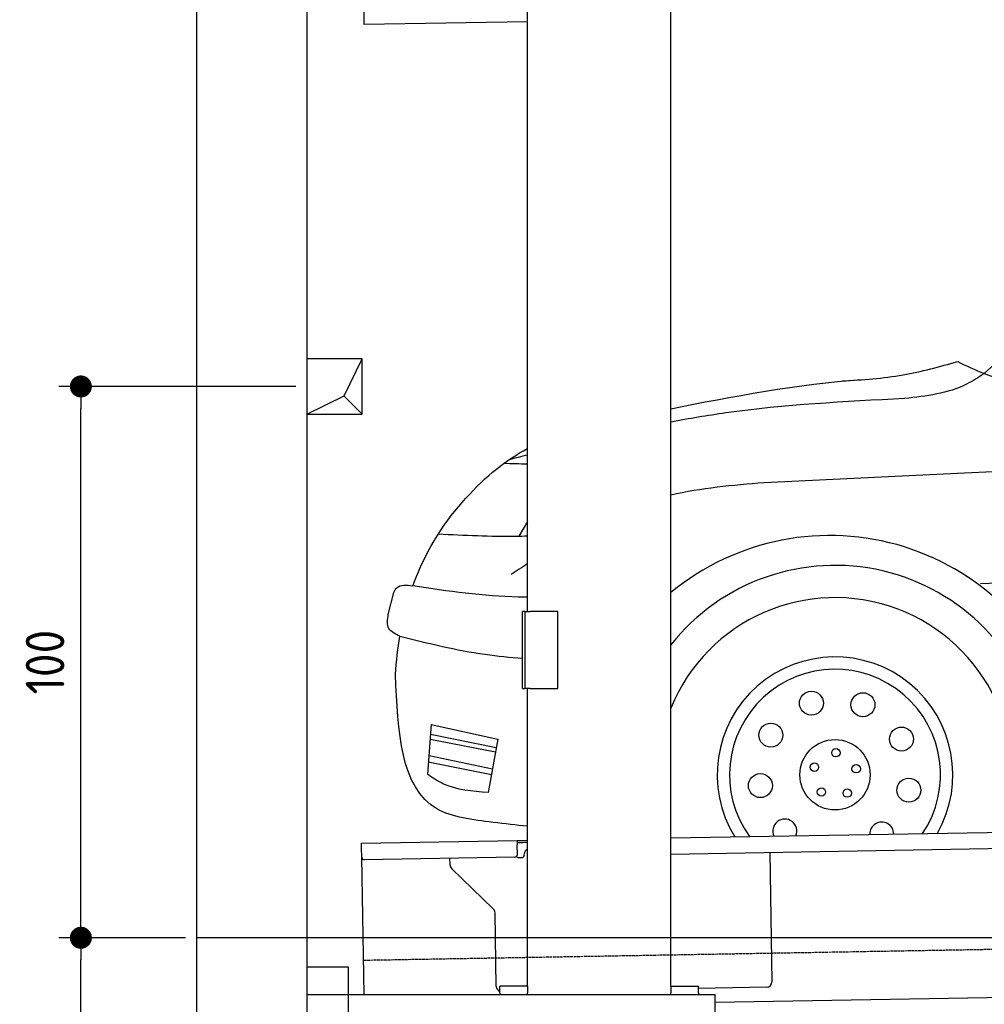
# Model space of a CAD drawing. Header units: millimetres. Extents: x 552 to 7231, y 5817 to 12136.
# Tile 2 of 7: x 552 to 2301, y 7995 to 9781. Entities that reach past the tile are written whole.
import ezdxf

# ---------------------------------------------------------------- set-up
doc = ezdxf.new("R2010")
doc.units = ezdxf.units.MM
doc.linetypes.add('GEN3', pattern=[6.25, 5, -1.25])
doc.layers.get('0').update_dxf_attribs({"lineweight": 25})
for name, color, linetype, lineweight in [('3', 6, 'GEN3', 25), ('4', 3, 'Continuous', 25), ('5', 3, 'Continuous', 25), ('breakthrough', 1, 'Continuous', 25)]:
    doc.layers.add(name, color=color, linetype=linetype, lineweight=lineweight)
doc.layers.add('Car', color=10, linetype='Continuous')
doc.styles.get("Standard").update_dxf_attribs({"font": 'ISOCP.SHX'})
doc.dimstyles.new('GEN-ISO$0', dxfattribs={"dimscale": 20, "dimtxt": 3.5, "dimasz": 2, "dimexe": 2, "dimexo": 1, "dimgap": 1.5, "dimtad": 1, "dimdec": 1, "dimlfac": 0.1, "dimdsep": 46, "dimtxsty": 'Standard', "dimblk": 'PUNKT', "dimcen": 2, "dimclrd": 256, "dimclre": 256, "dimclrt": 2, "dimadec": 0, "dimazin": 0, "dimtp": 0.1, "dimtm": 0.1, "dimtfac": 0.71, "dimtdec": 1, "dimtmove": 2, "dimatfit": 3, "dimldrblk": 'PUNKT', "dimfxl": 1, "dimtolj": 1, "dimarcsym": 0})

# ---------------------------------------------------------------- blocks, each defined once
blk = doc.blocks.new('PUNKT')
at = {"layer": '4', "color": 0, "linetype": 'ByBlock'}
blk.add_line((-0.5, 0), (-1, 0), dxfattribs=at)
at = {"layer": '4', "color": 0, "linetype": 'ByBlock', "const_width": 0.5}
blk.add_lwpolyline([(-0.25, 0, 1), (0.25, 0, 1)], format="xyb", close=True, dxfattribs=at)
blk = doc.blocks.new('*D6')
at = {"layer": '4', "lineweight": -2, "transparency": 16777216}
for p, q in [((852.8, 8115.9), (622.8, 8115.9)), ((662.8, 6355.9), (662.8, 8075.9)), ((1052.8, 6315.9), (622.8, 6315.9))]:
    blk.add_line(p, q, dxfattribs=at)
at = {"layer": 'Defpoints', "color": 0, "transparency": 16777216}
for p in [(662.8, 8115.9), (872.8, 8115.9), (1072.8, 6315.9)]:
    blk.add_point(p, dxfattribs=at)
at = {"layer": '4', "lineweight": -2, "transparency": 16777216, "xscale": 40, "yscale": 40, "zscale": 40}
for p, rotation in [((662.8, 8115.9), 90), ((662.8, 6315.9), 270)]:
    blk.add_blockref('PUNKT', p, dxfattribs=dict(at, rotation=rotation))
at = {"layer": '4', "color": 2, "transparency": 16777216, "insert": (597.8, 7215.9), "char_height": 70, "attachment_point": 5, "rotation": 90}
blk.add_mtext('\\A1;180', dxfattribs=at)
blk = doc.blocks.new('*D7')
at = {"layer": '4', "lineweight": -2, "transparency": 16777216}
for p, q in [((1052.8, 9115.9), (622.8, 9115.9)), ((662.8, 8155.9), (662.8, 9075.9)), ((852.8, 8115.9), (622.8, 8115.9))]:
    blk.add_line(p, q, dxfattribs=at)
at = {"layer": '4', "lineweight": -2, "transparency": 16777216, "xscale": 40, "yscale": 40, "zscale": 40}
for p, rotation in [((662.8, 9115.9), 90), ((662.8, 8115.9), 270)]:
    blk.add_blockref('PUNKT', p, dxfattribs=dict(at, rotation=rotation))
at = {"layer": '4', "color": 2, "transparency": 16777216, "insert": (597.8, 8615.9), "char_height": 70, "attachment_point": 5, "rotation": 90}
blk.add_mtext('\\A1;100', dxfattribs=at)

msp = doc.modelspace()

# ---------------------------------------------------------------- linework, layer by layer
for p, q in [((872.77, 6065.9), (872.77, 11815.9)), ((1072.77, 11615.9), (1072.77, 6315.9)), ((1472.77, 8708.02), (1472.77, 10183.02)), ((1732.77, 8027.85), (1732.77, 10183.02)), ((1176.67, 9780.32), (1172.01, 10047.28)), ((1176.81, 9772.32), (1176.67, 9780.32)), ((1472.77, 9777.49), (1176.81, 9772.32)), ((1467.77, 8708.02), (1463.77, 8708.02)), ((1463.77, 8568.02), (1463.77, 8708.02)), ((1467.77, 8708.02), (1477.77, 8708.02)), ((1467.77, 8708.02), (1467.77, 8568.02)), ((1527.77, 8708.02), (1477.77, 8708.02)), ((1527.77, 8568.02), (1527.77, 8708.02)), ((1463.77, 8568.02), (1467.77, 8568.02)), ((1477.77, 8568.02), (1467.77, 8568.02)), ((1472.77, 8027.85), (1472.77, 8568.02)), ((1477.77, 8568.02), (1527.77, 8568.02)), ((1732.77, 8297.07), (4392.09, 8343.49)), ((4387.61, 8313.41), (1732.77, 8267.07)), ((1171.58, 8287.28), (1454.03, 8292.21)), ((1171.72, 8279.28), (1171.58, 8287.28)), ((1454.03, 8292.21), (1464.03, 8292.38)), ((1454.03, 8292.21), (1454.17, 8284.21)), ((1464.1, 8288.38), (1454.1, 8288.21)), ((1464.03, 8292.38), (1472.77, 8292.53)), ((1472.77, 8288.53), (1464.1, 8288.38)), ((1172.01, 8262.28), (1171.72, 8279.28)), ((1454.47, 8267.21), (1454.17, 8284.21)), ((1911.99, 8270.2), (1916.07, 8036.23)), ((1176.36, 8013.02), (1172.01, 8262.28)), ((1449.56, 8262.12), (1177.1, 8257.37)), ((1332.28, 8248.22), (1332.08, 8260.07)), ((1457.08, 8261.26), (1462.07, 8261.34)), ((1466.99, 8266.43), (1466.97, 8267.43)), ((1410.76, 8168.36), (1335.34, 8241.2)), ((1416.15, 8027.51), (1413.81, 8161.34)), ((1072.77, 8063.02), (1147.77, 8063.02)), ((1147.77, 8063.02), (1147.77, 7858.02)), ((4146.36, 8039.16), (1812.77, 7998.42)), ((1472.77, 8028.02), (1422.77, 8028.02)), ((1422.77, 8016.02), (1422.77, 8028.02)), ((1472.77, 8027.85), (1472.77, 8016.02)), ((1732.77, 8028.02), (1782.77, 8028.02)), ((1732.77, 8027.85), (1732.77, 8016.02)), ((1782.77, 8016.02), (1782.77, 8028.02)), ((1906.25, 8026.06), (1782.77, 8023.9)), ((1072.77, 8013.02), (1812.77, 8013.02)), ((1422.77, 8016.02), (1422.77, 8013.02)), ((1472.77, 8013.02), (1472.77, 8016.02)), ((1732.77, 8013.02), (1732.77, 8016.02)), ((1782.77, 8016.02), (1782.77, 8013.02)), ((1812.77, 7908.02), (1812.77, 8013.02))]:
    msp.add_line(p, q)
for centre, radius, start, end in [((1476.97, 8267.6), 10, 114.78744, 181), ((1177.01, 8262.37), 5, 181, 271), ((1449.47, 8267.12), 5, 271, 1), ((1456.99, 8266.25), 5, 214.23672, 271), ((1461.99, 8266.34), 5, 271, 1), ((1342.28, 8248.39), 10, 181, 226), ((1403.81, 8161.17), 10, 1, 46), ((1426.15, 8027.68), 10, 181, 250.29343), ((1906.07, 8036.06), 10, 271, 1)]:
    msp.add_arc(centre, radius, start, end)
at = {"layer": '3'}
msp.add_line((1175.28, 8075.31), (6230.44, 8163.55), dxfattribs=at)
at = {"layer": '5'}
msp.add_line((6272.78, 8115.9), (872.77, 8115.9), dxfattribs=at)
at = {"layer": 'breakthrough'}
for p, q in [((1140.15, 9098.85), (1172.77, 9165.9)), ((1072.77, 9065.9), (1140.15, 9098.85)), ((1139.93, 9098.75), (1172.77, 9065.9))]:
    msp.add_line(p, q, dxfattribs=at)
msp.add_lwpolyline([(1172.77, 9165.9), (1072.77, 9165.9), (1072.77, 9065.9), (1172.77, 9065.9)], close=True, dxfattribs=at)
at = {"layer": 'Car'}
for p, q in [((4447.57, 9063.51), (2239.88, 8957.56)), ((2239.88, 8957.56), (1902.03, 8941.35)), ((1472.77, 8871.15), (1457.02, 8844.5)), ((4447.57, 8846.57), (2294.04, 8757.67)), ((1220.3, 8702.51), (1230.39, 8742.4)), ((1298.01, 8502.71), (1291.09, 8412.61)), ((1298.01, 8502.71), (1418.82, 8475.89)), ((1296.67, 8485.27), (1416.14, 8461.23)), ((1295.99, 8476.41), (1414.68, 8453.24)), ((1418.82, 8475.89), (1401.23, 8379.49)), ((1292.81, 8435.05), (1407.16, 8412.02)), ((1294.43, 8446.32), (1409.09, 8422.44))]:
    msp.add_line(p, q, dxfattribs=at)
for centre, radius in [((1987.52, 8541.48), 21.71), ((2081.05, 8538.65), 21.71), ((1914.05, 8483.53), 21.71), ((2150.88, 8476.37), 21.71), ((2030.4, 8411.58), 63.76), ((2031.99, 8451.41), 7.59), ((1993.01, 8425.39), 7.59), ((2068.77, 8422.38), 7.59), ((1895.03, 8391.91), 21.71), ((2164.34, 8383.76), 21.71), ((2005.71, 8380.29), 7.59), ((2052.53, 8378.42), 7.59)]:
    msp.add_circle(centre, radius, dxfattribs=at)
for centre, radius, start, end in [((2020.85, 8392.76), 452.82, 15.71402, 129.50797), ((2030.4, 8411.58), 379.79, 12.02177, 141.59755), ((2030.4, 8411.58), 321.28, 341.11182, 157.87788), ((2030.4, 8411.58), 213.75, 330.24839, 211.75161), ((2030.4, 8411.58), 191.3, 326.1577, 215.8423), ((1939.34, 8309.49), 21.71, 337.055, 204.945), ((2115.13, 8304.18), 21.71, 359.8651, 182.1349)]:
    msp.add_arc(centre, radius, start, end, dxfattribs=at)
for points in [[(2301.13, 9139.29), (2694.04, 9474.07), (3073.65, 9689.77)], [(2043.75, 9125.83), (2153.72, 9136.87), (2252.84, 9161.1)], [(2252.84, 9161.1), (2301.13, 9139.29), (2490.57, 9100.74)], [(2301.13, 9139.29), (2269.14, 9120.11), (2156.67, 9093.96)], [(1230.39, 8742.4), (1235.6, 8750.54), (1264.96, 8754.25)], [(1241.4, 8662.8), (1221.48, 8676.91), (1220.3, 8702.51)], [(1401.23, 8379.49), (1319.24, 8395.42), (1291.09, 8412.61)]]:
    msp.add_spline(points, degree=3, dxfattribs=at)
for points in [[(1732.77, 9075.52), (1839.72, 9096.95), (1968.64, 9121.12), (2075.84, 9127.98)], [(1472.77, 8991.55), (1461.64, 8988.73), (1450.5, 8985.9), (1439.37, 8983.08)], [(1472.77, 8974.73), (1458.42, 8975.56), (1443.94, 8975.81), (1429.47, 8976.05)], [(1902.03, 8941.35), (1844.77, 8936.4), (1787.5, 8931.45), (1732.77, 8918.77)], [(1472.77, 8794.21), (1462.79, 8787.76), (1452.82, 8781.27), (1442.84, 8774.78)], [(1233.35, 8593.45), (1234.98, 8618.15), (1237.73, 8641.22), (1241.4, 8662.8)]]:
    msp.add_open_spline(points, degree=3, dxfattribs=at)
for points, knots in [([(2156.67, 9093.96), (2048.1, 9088.41), (1905.77, 9081.13), (1765.85, 9057.54), (1732.77, 9051.26)], [0, 0, 0, 0, 325.3678115, 426.5136079, 426.5136079, 426.5136079, 426.5136079]), ([(1264.96, 8754.25), (1290.15, 8824.92), (1366.04, 8929.25), (1434.37, 8982.87), (1472.77, 9003.33)], [108.4209833, 108.4209833, 108.4209833, 108.4209833, 280.9391999, 472.3029963, 472.3029963, 472.3029963, 472.3029963]), ([(1311.11, 8848.45), (1358.29, 8846.15), (1412.18, 8843.52), (1466.06, 8844.67), (1472.77, 8844.85)], [0, 0, 0, 0, 141.576275, 161.7381506, 161.7381506, 161.7381506, 161.7381506]), ([(1472.77, 8733.93), (1467.3, 8733.89), (1397.8, 8734.12), (1328.66, 8744.6), (1264.96, 8754.25)], [92.6862154, 92.6862154, 92.6862154, 92.6862154, 109.135869, 301.60571, 301.60571, 301.60571, 301.60571]), ([(1241.4, 8662.8), (1292.6, 8650.16), (1366.11, 8632.02), (1440.97, 8624.51), (1463.77, 8622.92)], [0, 0, 0, 0, 157.7047944, 226.3960646, 226.3960646, 226.3960646, 226.3960646]), ([(1472.77, 8318.12), (1452.21, 8320.39), (1395.22, 8326.85), (1243.84, 8345.55), (1237.7, 8490.6), (1233.35, 8593.45)], [263.3713773, 263.3713773, 263.3713773, 263.3713773, 323.6453106, 428.2821634, 683.2854303, 683.2854303, 683.2854303, 683.2854303])]:
    msp.add_open_spline(points, degree=3, knots=knots, dxfattribs=at)

# ---------------------------------------------------------------- dimensions: what is measured, and where the dimension line sits
at = {"layer": '4'}
for base, p1, p2, picture, middle in [((662.77, 9115.9), (872.77, 8115.9), (1072.77, 9115.9), '*D7', (597.77, 8615.9)), ((662.77, 8115.9), (1072.77, 6315.9), (872.77, 8115.9), '*D6', (597.77, 7215.9))]:
    dim = msp.add_linear_dim(base=base, p1=p1, p2=p2, angle=90, dimstyle='GEN-ISO$0', dxfattribs=at)
    dim.commit()
    dim.dimension.update_dxf_attribs({"geometry": picture, "text_midpoint": middle})

doc.saveas('drawing.dxf')
